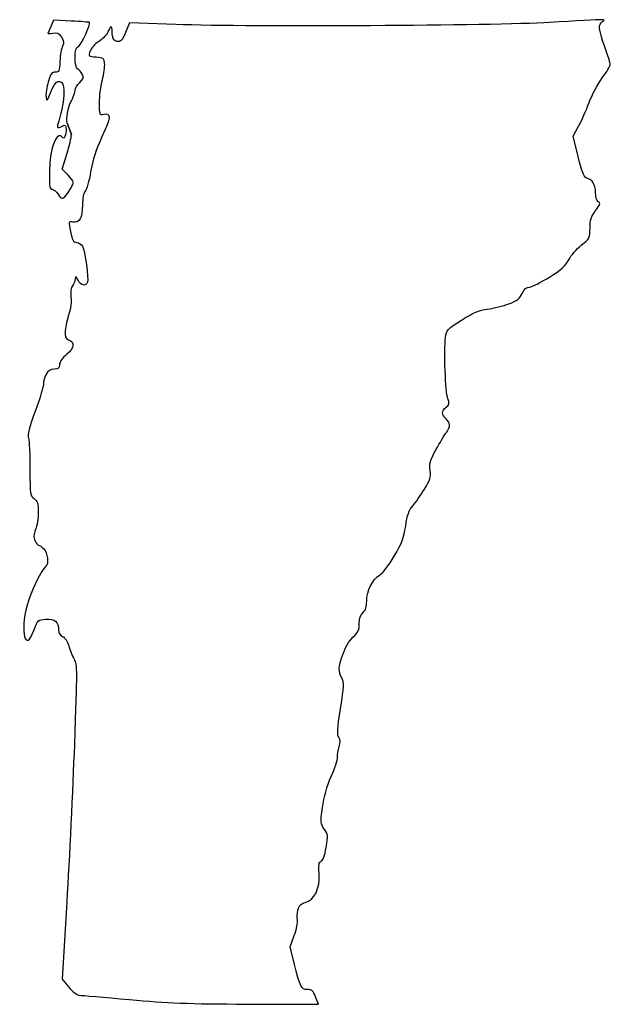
# Model space of a CAD drawing. Extents: x -349 to -259, y -143 to 8.
import ezdxf

# ---------------------------------------------------------------- set-up
doc = ezdxf.new("R2010")
doc.units = 0
doc.layers.add('Layer_1', color=7, linetype='CONTINUOUS')

msp = doc.modelspace()

# ---------------------------------------------------------------- linework, layer by layer
at = {"layer": 'Layer_1', "color": 7}
for points in [[(-340.956674, 7.860229), (-343.662226, 7.995526), (-344.039303, 7.120045)], [(-324.989162, 7.331175), (-332.047314, 7.57112), (-332.664562, 6.110112)], [(-263.452791, -12.843057), (-264.225284, -9.729271), (-263.386632, -8.233465)], [(-341.511241, -15.656446), (-342.372442, -14.795245), (-341.652352, -12.515736)], [(-341.64524, -126.936075), (-342.341877, -138.761186), (-341.335896, -139.988853)], [(-306.865472, -136.33162), (-307.471967, -133.845581), (-306.84947, -132.098287)], [(-314.073173, -142.593764), (-303.159753, -142.627659), (-303.603208, -141.49877), (-303.603321, -141.49877)]]:
    msp.add_lwpolyline(points, dxfattribs=at)
for points in [[(-341.073345, -4.620908), (-341.073345, -4.620992), (-341.073345, -4.620908), (-341.073345, -4.620908)], [(-340.94705, -9.474678), (-341.611006, -7.738419), (-340.94705, -9.474678), (-340.94705, -9.474678)], [(-341.752259, -18.802574), (-341.752089, -18.802574), (-341.752259, -18.802574), (-341.752259, -18.802574)]]:
    msp.add_lwpolyline(points, close=True, dxfattribs=at)
for points in [[(-338.170661, 7.65686), (-338.214914, 7.69431), (-339.468629, 7.785807), (-340.956674, 7.860229)], [(-339.828632, 4.046616), (-339.369993, 4.333044), (-337.935062, 7.457582), (-338.170661, 7.65686)], [(-267.823386, 7.645486), (-276.167308, 7.142199), (-313.407326, 6.937447), (-324.989162, 7.331175)], [(-259.934349, 8.070315), (-260.322404, 8.075113), (-263.872472, 7.883794), (-267.823386, 7.645486)], [(-259.369904, 3.941714), (-260.346182, 6.707718), (-260.407627, 7.37523), (-259.722682, 7.774179)], [(-259.722682, 7.774179), (-259.29196, 8.025047), (-259.319031, 8.062921), (-259.934349, 8.070315)], [(-344.531442, 6.035408), (-344.594716, 5.920374), (-344.267056, 5.902143), (-343.803337, 5.994909)], [(-344.039303, 7.120045), (-344.24668, 6.638517), (-344.46814, 6.150442), (-344.531442, 6.035408)], [(-343.803337, 5.994909), (-343.104385, 6.134694), (-342.876293, 6.035521), (-342.469809, 5.41514)], [(-335.361957, 6.146801), (-335.635628, 5.68009), (-336.291146, 5.031487), (-336.818647, 4.705464)], [(-334.864343, 6.995387), (-335.078126, 6.999903), (-335.196632, 6.432946), (-335.361957, 6.146801)], [(-334.723232, 5.91442), (-334.770278, 6.274733), (-334.606956, 6.880466), (-334.864343, 6.995387)], [(-332.664562, 6.110112), (-333.183484, 4.88191), (-333.385414, 4.663808), (-333.931994, 4.741278)], [(-342.469809, 5.41514), (-342.077943, 4.817083), (-342.043399, 4.541775), (-342.297738, 4.044556)], [(-336.818647, 4.705464), (-337.346177, 4.379469), (-337.906981, 3.741986), (-338.064941, 3.288878)], [(-333.931994, 4.741278), (-334.450492, 4.814797), (-334.61071, 5.052344), (-334.723232, 5.91442)], [(-342.297738, 4.044556), (-342.472828, 3.702334), (-342.649951, 2.660341), (-342.691381, 1.729008)], [(-340.367789, 2.239576), (-340.367789, 3.381249), (-340.24728, 3.785166), (-339.828632, 4.046616)], [(-338.064941, 3.288878), (-338.350126, 2.4708), (-338.343946, 2.464479), (-337.172695, 2.379248)], [(-258.523238, 1.195071), (-258.523238, 1.38639), (-258.904238, 2.622382), (-259.369904, 3.941714)], [(-342.691381, 1.729008), (-342.760667, 0.170689), (-342.817789, 0.037509), (-343.407605, 0.058732)], [(-339.98566, 0.54359), (-340.229246, 0.687438), (-340.367789, 1.302372), (-340.367789, 2.239576)], [(-337.172695, 2.379248), (-336.07835, 2.299633), (-335.987023, 2.229472), (-335.90707, 1.406653)], [(-343.407605, 0.058732), (-343.94521, 0.077923), (-344.11889, -0.160273), (-344.485016, -1.419633)], [(-339.291027, -0.278157), (-339.4629, 0.049672), (-339.77549, 0.419468), (-339.98566, 0.54359)], [(-335.90707, 1.406653), (-335.859684, 0.918917), (-336.018434, -0.242399), (-336.259847, -1.174071)], [(-259.753035, -0.828575), (-259.076647, 0.093106), (-258.523238, 1.003725), (-258.523238, 1.195071)], [(-344.485016, -1.419633), (-344.725075, -2.245415), (-344.876882, -3.271773), (-344.822385, -3.700468)], [(-344.24191, -3.350992), (-343.509318, -1.632908), (-343.314048, -1.375437), (-342.743734, -1.375437)], [(-342.743734, -1.375437), (-341.67905, -1.375437), (-341.989608, -4.818068), (-343.062475, -8.081545)], [(-339.673156, -1.526793), (-339.091863, -0.980693), (-339.029492, -0.776956), (-339.291027, -0.278157)], [(-336.259847, -1.174071), (-336.50126, -2.105743), (-336.698788, -3.68932), (-336.698788, -4.693157)], [(-261.765407, -4.620992), (-261.334989, -3.456826), (-260.429423, -1.750228), (-259.753035, -0.828575)], [(-341.073345, -4.620992), (-340.685289, -3.855211), (-340.367789, -2.99257), (-340.367789, -2.704026)], [(-340.367789, -2.704026), (-340.367789, -2.415454), (-340.0552, -1.885723), (-339.673156, -1.526793)], [(-344.822385, -3.700468), (-344.725837, -4.459702), (-344.710822, -4.450643), (-344.24191, -3.350992)], [(-341.611006, -7.738419), (-341.761092, -7.052986), (-341.4614, -5.38669), (-341.073345, -4.620908)], [(-336.698788, -4.693157), (-336.698788, -6.485324), (-336.686088, -6.515861), (-335.99676, -6.384063)], [(-263.386632, -8.233465), (-262.925377, -7.410759), (-262.195824, -5.785159), (-261.765407, -4.620992)], [(-335.99676, -6.384063), (-334.838096, -6.162575), (-334.89821, -6.890736), (-336.284231, -9.866149)], [(-342.248631, -9.98313), (-343.069898, -8.832877), (-343.820609, -11.059328), (-344.059312, -12.294248)], [(-343.062475, -8.081545), (-343.256983, -8.667692), (-342.503562, -8.350954), (-342.108451, -8.066023)], [(-341.796963, -8.421594), (-341.631609, -9.004524), (-341.964518, -10.381063), (-342.248631, -9.98313)], [(-342.108451, -8.066023), (-341.859023, -8.129043), (-341.808477, -8.267868), (-341.796963, -8.421594)], [(-341.652352, -12.515736), (-341.256281, -11.261992), (-340.938894, -9.893524), (-340.94705, -9.474678)], [(-336.284231, -9.866149), (-337.215424, -11.865129), (-337.7057, -13.386899), (-338.000876, -15.194222)], [(-344.059312, -12.294248), (-344.188655, -12.963425), (-344.30002, -14.495158), (-344.306765, -15.69813)], [(-262.224545, -16.117371), (-262.534106, -16.008349), (-262.928094, -14.95803), (-263.452791, -12.843057)], [(-344.306765, -15.69813), (-344.316643, -17.444549), (-344.235052, -17.885352), (-343.902228, -17.885352)], [(-340.650012, -16.782004), (-340.650012, -16.636604), (-341.037559, -16.130128), (-341.511241, -15.656446)], [(-338.000876, -15.194222), (-338.228122, -16.585662), (-338.599639, -17.929181), (-338.826433, -18.179766)], [(-260.781015, -18.338488), (-260.781015, -17.12657), (-261.20309, -16.477148), (-262.224545, -16.117371)], [(-343.902228, -17.885352), (-343.672978, -17.885352), (-343.277388, -18.202852), (-343.023105, -18.590908)], [(-341.752089, -18.802574), (-341.208529, -18.125552), (-340.650012, -17.101536), (-340.650012, -16.782004)], [(-343.023105, -18.590908), (-342.475086, -19.427302), (-342.279901, -19.459814), (-341.752259, -18.802574)], [(-338.826433, -18.179766), (-339.087658, -18.468423), (-339.24209, -19.247949), (-339.247762, -20.306537)], [(-260.352918, -19.790296), (-260.63194, -19.634142), (-260.781015, -19.128598), (-260.781015, -18.338488)], [(-339.247762, -20.306537), (-339.258204, -22.265413), (-339.732564, -23.098702), (-340.728554, -22.908315)], [(-260.7684, -21.144878), (-260.057115, -20.204739), (-259.991956, -19.99231), (-260.352918, -19.790296)], [(-261.62092, -23.812104), (-261.613554, -22.533524), (-261.463268, -22.063314), (-260.7684, -21.144878)], [(-340.728554, -22.908315), (-341.39807, -22.780327), (-341.39838, -22.781513), (-341.08438, -24.354478)], [(-262.969327, -26.442358), (-261.667879, -25.394919), (-261.629607, -25.320271), (-261.62092, -23.812104)], [(-341.08438, -24.354478), (-340.826457, -25.646604), (-340.658083, -25.944942), (-340.144947, -26.019025)], [(-340.144947, -26.019025), (-339.801115, -26.068696), (-339.404029, -26.325575), (-339.262579, -26.589904)], [(-339.262579, -26.589904), (-338.882538, -27.299975), (-338.27689, -31.571408), (-338.48088, -32.102946)], [(-264.87324, -28.677417), (-264.562796, -28.041062), (-263.706034, -27.035279), (-262.969327, -26.442358)], [(-267.836574, -31.334088), (-265.952952, -30.156544), (-265.316445, -29.585919), (-264.87324, -28.677417)], [(-340.365362, -31.573215), (-340.376651, -31.883659), (-340.556201, -32.362449), (-340.764678, -32.637221)], [(-339.924051, -31.784881), (-340.281288, -31.126372), (-340.348147, -31.094284), (-340.365362, -31.573215)], [(-270.875029, -32.838473), (-270.523267, -32.835651), (-269.155963, -32.158882), (-267.836574, -31.334088)], [(-340.764678, -32.637221), (-341.007982, -32.957853), (-341.093975, -33.578262), (-341.004793, -34.369585)], [(-338.48088, -32.102946), (-338.749979, -32.804212), (-339.455365, -32.648764), (-339.924051, -31.784881)], [(-271.985215, -33.830118), (-271.653627, -33.134778), (-271.325653, -32.841804), (-270.875029, -32.838473)], [(-341.004793, -34.369585), (-340.921058, -35.112451), (-341.046844, -36.14767), (-341.321305, -36.974468)], [(-274.02676, -35.412001), (-272.775254, -34.938009), (-272.360144, -34.61636), (-271.985215, -33.830118)], [(-277.291018, -36.225055), (-276.359685, -36.105139), (-274.890769, -35.739266), (-274.02676, -35.412001)], [(-341.321305, -36.974468), (-341.571806, -37.729102), (-341.82637, -38.862366), (-341.886963, -39.492822)], [(-281.283664, -37.908906), (-279.457788, -36.744937), (-278.635689, -36.398227), (-277.291018, -36.225055)], [(-283.731914, -40.553949), (-283.590577, -39.434825), (-283.465665, -39.299866), (-281.283664, -37.908906)], [(-341.886963, -39.492822), (-341.978996, -40.450232), (-341.89797, -40.682727), (-341.395727, -40.903933)], [(-283.375947, -49.914188), (-283.734171, -49.016354), (-283.980975, -42.526146), (-283.731914, -40.553949)], [(-341.395727, -40.903933), (-340.383509, -41.349675), (-340.482597, -42.157254), (-341.672051, -43.155869)], [(-341.672051, -43.155869), (-342.358162, -43.731884), (-342.755672, -44.308154), (-342.759905, -44.732842)], [(-342.759905, -44.732842), (-342.765267, -45.276882), (-342.917724, -45.404248), (-343.574398, -45.41359)], [(-344.829299, -46.260257), (-345.0752, -46.719602), (-345.247101, -47.349437), (-345.211344, -47.659881)], [(-343.574398, -45.41359), (-344.174459, -45.422057), (-344.497237, -45.639932), (-344.829299, -46.260257)], [(-345.211344, -47.659881), (-345.175586, -47.970326), (-345.729108, -49.807113), (-346.441409, -51.741633)], [(-283.641123, -53.022104), (-284.362116, -52.369634), (-284.356471, -51.823647), (-283.622496, -51.229428)], [(-283.622496, -51.229428), (-283.108626, -50.813291), (-283.079416, -50.657448), (-283.375947, -49.914188)], [(-346.441409, -51.741633), (-347.417672, -54.393054), (-347.680901, -55.435216), (-347.510664, -55.974966)], [(-283.598225, -55.095195), (-282.930318, -54.135837), (-282.940252, -53.656398), (-283.641123, -53.022104)], [(-285.186035, -57.769533), (-284.599578, -56.710663), (-283.885047, -55.507211), (-283.598225, -55.095195)], [(-347.510664, -55.974966), (-347.386487, -56.368779), (-347.284238, -58.516067), (-347.283504, -60.746695)], [(-286.086973, -60.900986), (-286.229242, -59.863029), (-286.103624, -59.426149), (-285.186035, -57.769533)], [(-347.283504, -60.746695), (-347.280682, -64.638173), (-347.25641, -64.819557), (-346.647121, -65.226126)], [(-286.949332, -63.773557), (-286.055731, -62.324628), (-285.943209, -61.949865), (-286.086973, -60.900986)], [(-288.732863, -66.321882), (-288.317178, -65.83677), (-287.514566, -64.690045), (-286.949332, -63.773557)], [(-346.647121, -65.226126), (-346.10802, -65.585847), (-346.012121, -65.901766), (-346.012121, -67.317816)], [(-346.012121, -67.317816), (-346.012121, -68.235208), (-346.197936, -69.430504), (-346.425068, -69.974064)], [(-289.818516, -69.421416), (-289.566265, -67.725317), (-289.310967, -66.996506), (-288.732863, -66.321882)], [(-346.425068, -69.974064), (-346.745447, -70.740833), (-346.766896, -71.118334), (-346.520855, -71.658338)], [(-291.577099, -74.052344), (-290.396112, -72.057428), (-290.091142, -71.254393), (-289.818516, -69.421416)], [(-346.520855, -71.658338), (-346.346441, -72.041116), (-346.097126, -72.354326), (-345.966824, -72.354326)], [(-345.966824, -72.354326), (-345.836522, -72.354326), (-345.475899, -72.608326), (-345.165454, -72.91877)], [(-345.165454, -72.91877), (-344.581593, -73.502632), (-344.375768, -75.286248), (-344.857888, -75.584218)], [(-293.809251, -76.926806), (-293.341072, -76.658102), (-292.409739, -75.458798), (-291.577099, -74.052344)], [(-344.857888, -75.584218), (-345.433678, -75.940072), (-347.192148, -79.589911), (-347.726875, -81.539107)], [(-295.776678, -80.907127), (-295.776678, -79.365375), (-294.873144, -77.537393), (-293.809251, -76.926806)], [(-296.341123, -82.655437), (-295.94017, -82.292556), (-295.776678, -81.786192), (-295.776678, -80.907127)], [(-347.726875, -81.539107), (-348.848652, -85.627942), (-347.966086, -88.953254), (-346.698457, -85.41399)], [(-296.905567, -84.337143), (-296.905567, -83.524681), (-296.732791, -83.00988), (-296.341123, -82.655437)], [(-346.698457, -85.41399), (-346.117841, -83.792849), (-346.108302, -83.783846), (-344.874257, -83.694607)], [(-344.874257, -83.694607), (-343.481237, -83.593826), (-342.907676, -84.068919), (-342.907676, -85.323566)], [(-297.88262, -86.455051), (-297.077215, -85.674396), (-296.905567, -85.302371), (-296.905567, -84.337143)], [(-342.907676, -85.323566), (-342.907676, -85.793438), (-342.692538, -86.147598), (-342.297568, -86.327966)], [(-342.297568, -86.327966), (-341.935703, -86.493208), (-341.553066, -87.065893), (-341.357204, -87.735437)], [(-299.434843, -89.105202), (-299.074219, -88.03733), (-298.49524, -87.048818), (-297.88262, -86.455051)], [(-341.357204, -87.735437), (-341.175594, -88.356326), (-340.80402, -89.292288), (-340.531506, -89.81533)], [(-340.531506, -89.81533), (-340.060647, -90.719062), (-340.0587, -91.37156), (-340.492306, -102.938663)], [(-299.589557, -92.668794), (-300.141499, -91.601458), (-300.121376, -91.138134), (-299.434843, -89.105202)], [(-299.780396, -97.340532), (-299.229159, -93.861268), (-299.21042, -93.401979), (-299.589557, -92.668794)], [(-300.044612, -101.754939), (-300.325451, -101.305246), (-300.27499, -100.462446), (-299.780396, -97.340532)], [(-299.996719, -103.217414), (-299.774525, -102.544145), (-299.786858, -102.16766), (-300.044612, -101.754939)], [(-340.492306, -102.938663), (-340.743258, -109.633454), (-341.262067, -120.432292), (-341.64524, -126.936075)], [(-300.25244, -104.819759), (-300.276429, -104.437122), (-300.161311, -103.716073), (-299.996719, -103.217414)], [(-301.207988, -107.773215), (-300.658502, -106.531437), (-300.228508, -105.202396), (-300.25244, -104.819759)], [(-302.547133, -112.488809), (-302.323246, -110.870801), (-301.865679, -109.259538), (-301.207988, -107.773215)], [(-302.271007, -115.812061), (-302.861952, -114.98213), (-302.873269, -114.84576), (-302.547133, -112.488809)], [(-301.983084, -118.624095), (-301.674389, -116.793827), (-301.691576, -116.625764), (-302.271007, -115.812061)], [(-302.746579, -120.737657), (-302.463708, -120.629114), (-302.196528, -119.889466), (-301.983084, -118.624095)], [(-303.055782, -122.645705), (-303.156225, -121.257087), (-303.093628, -120.870838), (-302.746579, -120.737657)], [(-305.16926, -127.047017), (-303.770284, -126.684502), (-302.895423, -124.862617), (-303.055782, -122.645705)], [(-306.295637, -128.225746), (-306.104092, -127.486437), (-305.85362, -127.224337), (-305.16926, -127.047017)], [(-306.38448, -129.763716), (-306.471122, -129.440713), (-306.431132, -128.748619), (-306.295637, -128.225746)], [(-306.84947, -132.098287), (-306.507106, -131.137292), (-306.297866, -130.08672), (-306.38448, -129.763716)], [(-304.857602, -140.369881), (-305.805134, -140.369881), (-305.952708, -140.073096), (-306.865472, -136.33162)], [(-341.335896, -139.988853), (-340.734114, -140.723252), (-340.082322, -141.225156), (-339.713796, -141.237969)], [(-339.713796, -141.237969), (-339.374932, -141.249822), (-335.922676, -141.551997), (-332.042121, -141.909629)], [(-303.603321, -141.49877), (-303.97735, -140.546581), (-304.173664, -140.369881), (-304.857602, -140.369881)], [(-332.042121, -141.909629), (-326.245756, -142.44382), (-323.038893, -142.565909), (-314.073173, -142.593764)]]:
    msp.add_open_spline(points, degree=3, dxfattribs=at)

doc.saveas('drawing.dxf')
